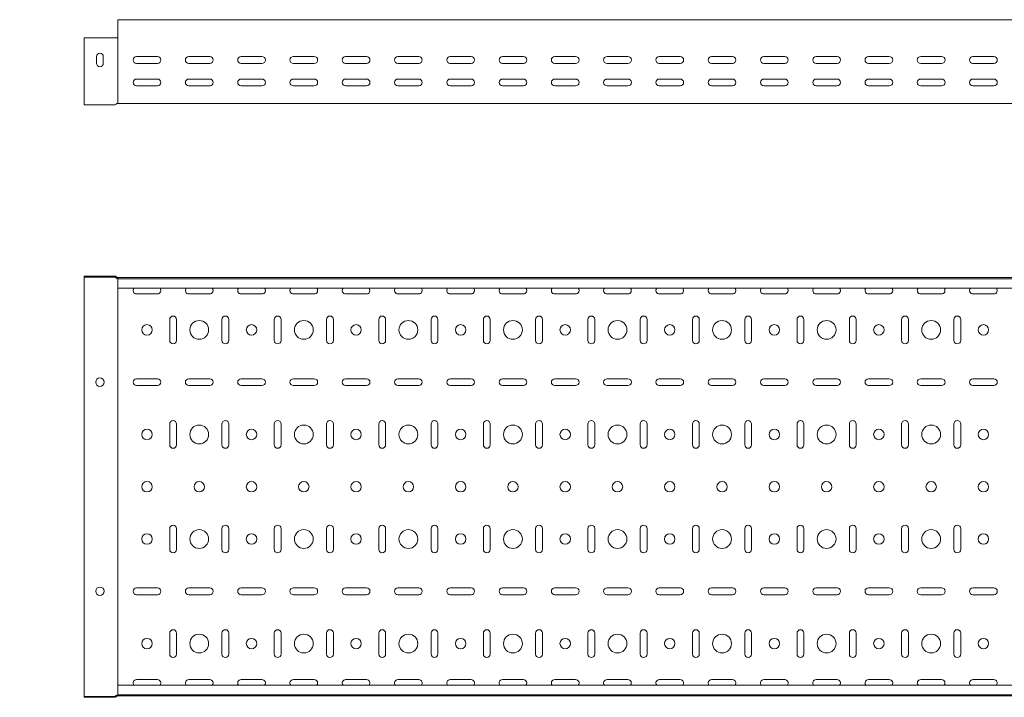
# Model space of a CAD drawing. Header units: millimetres. Extents: x -687 to 2818, y -3045 to -151.
# Tile 2 of 9: x 256 to 1198, y -3045 to -2396. Entities that reach past the tile are written whole.
import ezdxf

# ---------------------------------------------------------------- set-up
doc = ezdxf.new("R2010")
doc.units = ezdxf.units.MM
doc.styles.add('SLDTEXTSTYLE0', font='TXT', dxfattribs={"width": 0.7, "bigfont": 'bigfont'})

msp = doc.modelspace()

# ---------------------------------------------------------------- linework, layer by layer
at = {"color": 7, "linetype": 'Continuous', "lineweight": 15}
for p, q in [((2817.81, -2396.49), (349.81, -2396.49)), ((349.81, -2403.95), (349.81, -2396.49)), ((349.81, -2409.26), (349.81, -2403.95)), ((349.81, -2409.62), (349.81, -2409.26)), ((349.81, -2413.75), (349.81, -2409.62)), ((347.14, -2413.75), (317.81, -2413.75)), ((317.81, -2413.75), (317.81, -2474.69)), ((348.47, -2413.75), (347.14, -2413.75)), ((348.94, -2413.75), (348.47, -2413.75)), ((349.61, -2413.75), (348.94, -2413.75)), ((349.81, -2413.75), (349.61, -2413.75)), ((349.81, -2474.69), (349.81, -2413.75)), ((329.56, -2431.74), (329.56, -2438.24)), ((336.06, -2438.24), (336.06, -2431.74)), ((387.81, -2431.74), (367.81, -2431.74)), ((367.81, -2438.24), (387.81, -2438.24)), ((437.81, -2431.74), (417.81, -2431.74)), ((417.81, -2438.24), (437.81, -2438.24)), ((487.81, -2431.74), (467.81, -2431.74)), ((467.81, -2438.24), (487.81, -2438.24)), ((537.81, -2431.74), (517.81, -2431.74)), ((517.81, -2438.24), (537.81, -2438.24)), ((587.81, -2431.74), (567.81, -2431.74)), ((567.81, -2438.24), (587.81, -2438.24)), ((637.81, -2431.74), (617.81, -2431.74)), ((617.81, -2438.24), (637.81, -2438.24)), ((687.81, -2431.74), (667.81, -2431.74)), ((667.81, -2438.24), (687.81, -2438.24)), ((737.81, -2431.74), (717.81, -2431.74)), ((717.81, -2438.24), (737.81, -2438.24)), ((787.81, -2431.74), (767.81, -2431.74)), ((767.81, -2438.24), (787.81, -2438.24)), ((837.81, -2431.74), (817.81, -2431.74)), ((817.81, -2438.24), (837.81, -2438.24)), ((887.81, -2431.74), (867.81, -2431.74)), ((867.81, -2438.24), (887.81, -2438.24)), ((937.81, -2431.74), (917.81, -2431.74)), ((917.81, -2438.24), (937.81, -2438.24)), ((987.81, -2431.74), (967.81, -2431.74)), ((967.81, -2438.24), (987.81, -2438.24)), ((1037.81, -2431.74), (1017.81, -2431.74)), ((1017.81, -2438.24), (1037.81, -2438.24)), ((1087.81, -2431.74), (1067.81, -2431.74)), ((1067.81, -2438.24), (1087.81, -2438.24)), ((1137.81, -2431.74), (1117.81, -2431.74)), ((1117.81, -2438.24), (1137.81, -2438.24)), ((1187.81, -2431.74), (1167.81, -2431.74)), ((1167.81, -2438.24), (1187.81, -2438.24)), ((387.81, -2453.24), (367.81, -2453.24)), ((437.81, -2453.24), (417.81, -2453.24)), ((487.81, -2453.24), (467.81, -2453.24)), ((537.81, -2453.24), (517.81, -2453.24)), ((587.81, -2453.24), (567.81, -2453.24)), ((637.81, -2453.24), (617.81, -2453.24)), ((687.81, -2453.24), (667.81, -2453.24)), ((737.81, -2453.24), (717.81, -2453.24)), ((787.81, -2453.24), (767.81, -2453.24)), ((837.81, -2453.24), (817.81, -2453.24)), ((887.81, -2453.24), (867.81, -2453.24)), ((937.81, -2453.24), (917.81, -2453.24)), ((987.81, -2453.24), (967.81, -2453.24)), ((1037.81, -2453.24), (1017.81, -2453.24)), ((1087.81, -2453.24), (1067.81, -2453.24)), ((1137.81, -2453.24), (1117.81, -2453.24)), ((1187.81, -2453.24), (1167.81, -2453.24)), ((367.81, -2459.74), (387.81, -2459.74)), ((417.81, -2459.74), (437.81, -2459.74)), ((467.81, -2459.74), (487.81, -2459.74)), ((517.81, -2459.74), (537.81, -2459.74)), ((567.81, -2459.74), (587.81, -2459.74)), ((617.81, -2459.74), (637.81, -2459.74)), ((667.81, -2459.74), (687.81, -2459.74)), ((717.81, -2459.74), (737.81, -2459.74)), ((767.81, -2459.74), (787.81, -2459.74)), ((817.81, -2459.74), (837.81, -2459.74)), ((867.81, -2459.74), (887.81, -2459.74)), ((917.81, -2459.74), (937.81, -2459.74)), ((967.81, -2459.74), (987.81, -2459.74)), ((1017.81, -2459.74), (1037.81, -2459.74)), ((1067.81, -2459.74), (1087.81, -2459.74)), ((1117.81, -2459.74), (1137.81, -2459.74)), ((1167.81, -2459.74), (1187.81, -2459.74)), ((317.81, -2474.69), (317.81, -2477.89)), ((349.81, -2476.49), (349.61, -2476.49)), ((349.81, -2476.49), (349.81, -2474.69)), ((349.81, -2476.49), (2817.81, -2476.49)), ((347.14, -2477.89), (317.81, -2477.89)), ((348.94, -2476.79), (348.47, -2477.31)), ((317.81, -2642.67), (317.81, -2641.77)), ((347.14, -2641.77), (317.81, -2641.77)), ((347.14, -2642.67), (317.81, -2642.67)), ((317.81, -2644.97), (317.81, -2642.67)), ((317.81, -2665.98), (317.81, -2644.97)), ((348.28, -2643.48), (347.81, -2642.96)), ((348.94, -2642.88), (348.47, -2642.36)), ((349.81, -2643.17), (349.61, -2643.17)), ((349.81, -2644.07), (349.61, -2644.07)), ((349.81, -2644.3), (349.81, -2643.17)), ((349.81, -2643.17), (2817.81, -2643.17)), ((2817.81, -2644.3), (349.81, -2644.3)), ((349.81, -2653.4), (349.81, -2644.3)), ((349.81, -2653.4), (2817.81, -2653.4)), ((349.81, -2653.4), (349.81, -2665.98)), ((387.81, -2658.74), (367.81, -2658.74)), ((437.81, -2658.74), (417.81, -2658.74)), ((487.81, -2658.74), (467.81, -2658.74)), ((537.81, -2658.74), (517.81, -2658.74)), ((587.81, -2658.74), (567.81, -2658.74)), ((637.81, -2658.74), (617.81, -2658.74)), ((687.81, -2658.74), (667.81, -2658.74)), ((737.81, -2658.74), (717.81, -2658.74)), ((787.81, -2658.74), (767.81, -2658.74)), ((837.81, -2658.74), (817.81, -2658.74)), ((887.81, -2658.74), (867.81, -2658.74)), ((937.81, -2658.74), (917.81, -2658.74)), ((987.81, -2658.74), (967.81, -2658.74)), ((1037.81, -2658.74), (1017.81, -2658.74)), ((1087.81, -2658.74), (1067.81, -2658.74)), ((1137.81, -2658.74), (1117.81, -2658.74)), ((1187.81, -2658.74), (1167.81, -2658.74)), ((317.81, -2668.03), (317.81, -2665.98)), ((317.81, -2668.08), (317.81, -2668.03)), ((317.81, -2668.79), (317.81, -2668.08)), ((317.81, -2717.55), (317.81, -2668.79)), ((349.81, -2665.98), (349.81, -2667.04)), ((349.81, -2667.04), (349.81, -2667.09)), ((349.81, -2667.09), (349.81, -2668.79)), ((349.81, -2668.79), (349.81, -2717.55)), ((399.56, -2703.17), (399.56, -2683.17)), ((406.06, -2683.17), (406.06, -2703.17)), ((449.56, -2703.17), (449.56, -2683.17)), ((456.06, -2683.17), (456.06, -2703.17)), ((499.56, -2703.17), (499.56, -2683.17)), ((506.06, -2683.17), (506.06, -2703.17)), ((549.56, -2703.17), (549.56, -2683.17)), ((556.06, -2683.17), (556.06, -2703.17)), ((599.56, -2703.17), (599.56, -2683.17)), ((606.06, -2683.17), (606.06, -2703.17)), ((649.56, -2703.17), (649.56, -2683.17)), ((656.06, -2683.17), (656.06, -2703.17)), ((699.56, -2703.17), (699.56, -2683.17)), ((706.06, -2683.17), (706.06, -2703.17)), ((749.56, -2703.17), (749.56, -2683.17)), ((756.06, -2683.17), (756.06, -2703.17)), ((799.56, -2703.17), (799.56, -2683.17)), ((806.06, -2683.17), (806.06, -2703.17)), ((849.56, -2703.17), (849.56, -2683.17)), ((856.06, -2683.17), (856.06, -2703.17)), ((899.56, -2703.17), (899.56, -2683.17)), ((906.06, -2683.17), (906.06, -2703.17)), ((949.56, -2703.17), (949.56, -2683.17)), ((956.06, -2683.17), (956.06, -2703.17)), ((999.56, -2703.17), (999.56, -2683.17)), ((1006.06, -2683.17), (1006.06, -2703.17)), ((1049.56, -2703.17), (1049.56, -2683.17)), ((1056.06, -2683.17), (1056.06, -2703.17)), ((1099.56, -2703.17), (1099.56, -2683.17)), ((1106.06, -2683.17), (1106.06, -2703.17)), ((1149.56, -2703.17), (1149.56, -2683.17)), ((1156.06, -2683.17), (1156.06, -2703.17)), ((317.81, -2718.26), (317.81, -2717.55)), ((317.81, -2718.31), (317.81, -2718.26)), ((317.81, -2720.36), (317.81, -2718.31)), ((317.81, -2765.98), (317.81, -2720.36)), ((349.81, -2717.55), (349.81, -2719.25)), ((349.81, -2719.25), (349.81, -2719.3)), ((349.81, -2719.3), (349.81, -2720.36)), ((349.81, -2720.36), (349.81, -2765.98)), ((367.81, -2739.92), (387.81, -2739.92)), ((417.81, -2739.92), (437.81, -2739.92)), ((467.81, -2739.92), (487.81, -2739.92)), ((517.81, -2739.92), (537.81, -2739.92)), ((567.81, -2739.92), (587.81, -2739.92)), ((617.81, -2739.92), (637.81, -2739.92)), ((667.81, -2739.92), (687.81, -2739.92)), ((717.81, -2739.92), (737.81, -2739.92)), ((767.81, -2739.92), (787.81, -2739.92)), ((817.81, -2739.92), (837.81, -2739.92)), ((867.81, -2739.92), (887.81, -2739.92)), ((917.81, -2739.92), (937.81, -2739.92)), ((967.81, -2739.92), (987.81, -2739.92)), ((1017.81, -2739.92), (1037.81, -2739.92)), ((1067.81, -2739.92), (1087.81, -2739.92)), ((1117.81, -2739.92), (1137.81, -2739.92)), ((1167.81, -2739.92), (1187.81, -2739.92)), ((387.81, -2746.42), (367.81, -2746.42)), ((437.81, -2746.42), (417.81, -2746.42)), ((487.81, -2746.42), (467.81, -2746.42)), ((537.81, -2746.42), (517.81, -2746.42)), ((587.81, -2746.42), (567.81, -2746.42)), ((637.81, -2746.42), (617.81, -2746.42)), ((687.81, -2746.42), (667.81, -2746.42)), ((737.81, -2746.42), (717.81, -2746.42)), ((787.81, -2746.42), (767.81, -2746.42)), ((837.81, -2746.42), (817.81, -2746.42)), ((887.81, -2746.42), (867.81, -2746.42)), ((937.81, -2746.42), (917.81, -2746.42)), ((987.81, -2746.42), (967.81, -2746.42)), ((1037.81, -2746.42), (1017.81, -2746.42)), ((1087.81, -2746.42), (1067.81, -2746.42)), ((1137.81, -2746.42), (1117.81, -2746.42)), ((1187.81, -2746.42), (1167.81, -2746.42)), ((317.81, -2768.03), (317.81, -2765.98)), ((317.81, -2768.08), (317.81, -2768.03)), ((317.81, -2768.79), (317.81, -2768.08)), ((349.81, -2765.98), (349.81, -2767.04)), ((349.81, -2767.04), (349.81, -2767.09)), ((349.81, -2767.09), (349.81, -2768.79)), ((317.81, -2817.55), (317.81, -2768.79)), ((349.81, -2768.79), (349.81, -2817.55)), ((399.56, -2803.17), (399.56, -2783.17)), ((406.06, -2783.17), (406.06, -2803.17)), ((449.56, -2803.17), (449.56, -2783.17)), ((456.06, -2783.17), (456.06, -2803.17)), ((499.56, -2803.17), (499.56, -2783.17)), ((506.06, -2783.17), (506.06, -2803.17)), ((549.56, -2803.17), (549.56, -2783.17)), ((556.06, -2783.17), (556.06, -2803.17)), ((599.56, -2803.17), (599.56, -2783.17)), ((606.06, -2783.17), (606.06, -2803.17)), ((649.56, -2803.17), (649.56, -2783.17)), ((656.06, -2783.17), (656.06, -2803.17)), ((699.56, -2803.17), (699.56, -2783.17)), ((706.06, -2783.17), (706.06, -2803.17)), ((749.56, -2803.17), (749.56, -2783.17)), ((756.06, -2783.17), (756.06, -2803.17)), ((799.56, -2803.17), (799.56, -2783.17)), ((806.06, -2783.17), (806.06, -2803.17)), ((849.56, -2803.17), (849.56, -2783.17)), ((856.06, -2783.17), (856.06, -2803.17)), ((899.56, -2803.17), (899.56, -2783.17)), ((906.06, -2783.17), (906.06, -2803.17)), ((949.56, -2803.17), (949.56, -2783.17)), ((956.06, -2783.17), (956.06, -2803.17)), ((999.56, -2803.17), (999.56, -2783.17)), ((1006.06, -2783.17), (1006.06, -2803.17)), ((1049.56, -2803.17), (1049.56, -2783.17)), ((1056.06, -2783.17), (1056.06, -2803.17)), ((1099.56, -2803.17), (1099.56, -2783.17)), ((1106.06, -2783.17), (1106.06, -2803.17)), ((1149.56, -2803.17), (1149.56, -2783.17)), ((1156.06, -2783.17), (1156.06, -2803.17)), ((317.81, -2818.26), (317.81, -2817.55)), ((317.81, -2818.31), (317.81, -2818.26)), ((317.81, -2820.36), (317.81, -2818.31)), ((317.81, -2865.98), (317.81, -2820.36)), ((349.81, -2817.55), (349.81, -2819.25)), ((349.81, -2819.25), (349.81, -2819.3)), ((349.81, -2819.3), (349.81, -2820.36)), ((349.81, -2820.36), (349.81, -2865.98)), ((317.81, -2868.03), (317.81, -2865.98)), ((317.81, -2868.08), (317.81, -2868.03)), ((317.81, -2868.79), (317.81, -2868.08)), ((317.81, -2917.55), (317.81, -2868.79)), ((349.81, -2865.98), (349.81, -2867.04)), ((349.81, -2867.04), (349.81, -2867.09)), ((349.81, -2867.09), (349.81, -2868.79)), ((349.81, -2868.79), (349.81, -2917.55)), ((399.56, -2903.17), (399.56, -2883.17)), ((406.06, -2883.17), (406.06, -2903.17)), ((449.56, -2903.17), (449.56, -2883.17)), ((456.06, -2883.17), (456.06, -2903.17)), ((499.56, -2903.17), (499.56, -2883.17)), ((506.06, -2883.17), (506.06, -2903.17)), ((549.56, -2903.17), (549.56, -2883.17)), ((556.06, -2883.17), (556.06, -2903.17)), ((599.56, -2903.17), (599.56, -2883.17)), ((606.06, -2883.17), (606.06, -2903.17)), ((649.56, -2903.17), (649.56, -2883.17)), ((656.06, -2883.17), (656.06, -2903.17)), ((699.56, -2903.17), (699.56, -2883.17)), ((706.06, -2883.17), (706.06, -2903.17)), ((749.56, -2903.17), (749.56, -2883.17)), ((756.06, -2883.17), (756.06, -2903.17)), ((799.56, -2903.17), (799.56, -2883.17)), ((806.06, -2883.17), (806.06, -2903.17)), ((849.56, -2903.17), (849.56, -2883.17)), ((856.06, -2883.17), (856.06, -2903.17)), ((899.56, -2903.17), (899.56, -2883.17)), ((906.06, -2883.17), (906.06, -2903.17)), ((949.56, -2903.17), (949.56, -2883.17)), ((956.06, -2883.17), (956.06, -2903.17)), ((999.56, -2903.17), (999.56, -2883.17)), ((1006.06, -2883.17), (1006.06, -2903.17)), ((1049.56, -2903.17), (1049.56, -2883.17)), ((1056.06, -2883.17), (1056.06, -2903.17)), ((1099.56, -2903.17), (1099.56, -2883.17)), ((1106.06, -2883.17), (1106.06, -2903.17)), ((1149.56, -2903.17), (1149.56, -2883.17)), ((1156.06, -2883.17), (1156.06, -2903.17)), ((317.81, -2918.26), (317.81, -2917.55)), ((317.81, -2918.31), (317.81, -2918.26)), ((317.81, -2920.36), (317.81, -2918.31)), ((349.81, -2917.55), (349.81, -2919.25)), ((349.81, -2919.25), (349.81, -2919.3)), ((317.81, -2965.98), (317.81, -2920.36)), ((349.81, -2919.3), (349.81, -2920.36)), ((349.81, -2920.36), (349.81, -2965.98)), ((367.81, -2939.92), (387.81, -2939.92)), ((387.81, -2946.42), (367.81, -2946.42)), ((417.81, -2939.92), (437.81, -2939.92)), ((437.81, -2946.42), (417.81, -2946.42)), ((467.81, -2939.92), (487.81, -2939.92)), ((487.81, -2946.42), (467.81, -2946.42)), ((517.81, -2939.92), (537.81, -2939.92)), ((537.81, -2946.42), (517.81, -2946.42)), ((567.81, -2939.92), (587.81, -2939.92)), ((587.81, -2946.42), (567.81, -2946.42)), ((617.81, -2939.92), (637.81, -2939.92)), ((637.81, -2946.42), (617.81, -2946.42)), ((667.81, -2939.92), (687.81, -2939.92)), ((687.81, -2946.42), (667.81, -2946.42)), ((717.81, -2939.92), (737.81, -2939.92)), ((737.81, -2946.42), (717.81, -2946.42)), ((767.81, -2939.92), (787.81, -2939.92)), ((787.81, -2946.42), (767.81, -2946.42)), ((817.81, -2939.92), (837.81, -2939.92)), ((837.81, -2946.42), (817.81, -2946.42)), ((867.81, -2939.92), (887.81, -2939.92)), ((887.81, -2946.42), (867.81, -2946.42)), ((917.81, -2939.92), (937.81, -2939.92)), ((937.81, -2946.42), (917.81, -2946.42)), ((967.81, -2939.92), (987.81, -2939.92)), ((987.81, -2946.42), (967.81, -2946.42)), ((1017.81, -2939.92), (1037.81, -2939.92)), ((1037.81, -2946.42), (1017.81, -2946.42)), ((1067.81, -2939.92), (1087.81, -2939.92)), ((1087.81, -2946.42), (1067.81, -2946.42)), ((1117.81, -2939.92), (1137.81, -2939.92)), ((1137.81, -2946.42), (1117.81, -2946.42)), ((1167.81, -2939.92), (1187.81, -2939.92)), ((1187.81, -2946.42), (1167.81, -2946.42)), ((317.81, -2968.03), (317.81, -2965.98)), ((349.81, -2965.98), (349.81, -2967.04)), ((317.81, -2968.08), (317.81, -2968.03)), ((317.81, -2968.79), (317.81, -2968.08)), ((317.81, -3017.55), (317.81, -2968.79)), ((349.81, -2967.04), (349.81, -2967.09)), ((349.81, -2967.09), (349.81, -2968.79)), ((349.81, -2968.79), (349.81, -3017.55)), ((399.56, -3003.17), (399.56, -2983.17)), ((406.06, -2983.17), (406.06, -3003.17)), ((449.56, -3003.17), (449.56, -2983.17)), ((456.06, -2983.17), (456.06, -3003.17)), ((499.56, -3003.17), (499.56, -2983.17)), ((506.06, -2983.17), (506.06, -3003.17)), ((549.56, -3003.17), (549.56, -2983.17)), ((556.06, -2983.17), (556.06, -3003.17)), ((599.56, -3003.17), (599.56, -2983.17)), ((606.06, -2983.17), (606.06, -3003.17)), ((649.56, -3003.17), (649.56, -2983.17)), ((656.06, -2983.17), (656.06, -3003.17)), ((699.56, -3003.17), (699.56, -2983.17)), ((706.06, -2983.17), (706.06, -3003.17)), ((749.56, -3003.17), (749.56, -2983.17)), ((756.06, -2983.17), (756.06, -3003.17)), ((799.56, -3003.17), (799.56, -2983.17)), ((806.06, -2983.17), (806.06, -3003.17)), ((849.56, -3003.17), (849.56, -2983.17)), ((856.06, -2983.17), (856.06, -3003.17)), ((899.56, -3003.17), (899.56, -2983.17)), ((906.06, -2983.17), (906.06, -3003.17)), ((949.56, -3003.17), (949.56, -2983.17)), ((956.06, -2983.17), (956.06, -3003.17)), ((999.56, -3003.17), (999.56, -2983.17)), ((1006.06, -2983.17), (1006.06, -3003.17)), ((1049.56, -3003.17), (1049.56, -2983.17)), ((1056.06, -2983.17), (1056.06, -3003.17)), ((1099.56, -3003.17), (1099.56, -2983.17)), ((1106.06, -2983.17), (1106.06, -3003.17)), ((1149.56, -3003.17), (1149.56, -2983.17)), ((1156.06, -2983.17), (1156.06, -3003.17)), ((317.81, -3018.26), (317.81, -3017.55)), ((317.81, -3018.31), (317.81, -3018.26)), ((317.81, -3020.36), (317.81, -3018.31)), ((317.81, -3041.37), (317.81, -3020.36)), ((349.81, -3017.55), (349.81, -3019.25)), ((349.81, -3019.25), (349.81, -3019.3)), ((349.81, -3019.3), (349.81, -3020.36)), ((349.81, -3020.36), (349.81, -3032.95)), ((367.81, -3027.6), (387.81, -3027.6)), ((417.81, -3027.6), (437.81, -3027.6)), ((467.81, -3027.6), (487.81, -3027.6)), ((517.81, -3027.6), (537.81, -3027.6)), ((567.81, -3027.6), (587.81, -3027.6)), ((617.81, -3027.6), (637.81, -3027.6)), ((667.81, -3027.6), (687.81, -3027.6)), ((717.81, -3027.6), (737.81, -3027.6)), ((767.81, -3027.6), (787.81, -3027.6)), ((817.81, -3027.6), (837.81, -3027.6)), ((867.81, -3027.6), (887.81, -3027.6)), ((917.81, -3027.6), (937.81, -3027.6)), ((967.81, -3027.6), (987.81, -3027.6)), ((1017.81, -3027.6), (1037.81, -3027.6)), ((1067.81, -3027.6), (1087.81, -3027.6)), ((1117.81, -3027.6), (1137.81, -3027.6)), ((1167.81, -3027.6), (1187.81, -3027.6)), ((317.81, -3043.67), (317.81, -3041.37)), ((2817.81, -3032.95), (349.81, -3032.95)), ((349.81, -3042.05), (349.81, -3032.95)), ((317.81, -3043.67), (317.81, -3044.57)), ((347.14, -3043.67), (317.81, -3043.67)), ((347.14, -3044.57), (317.81, -3044.57)), ((348.28, -3042.86), (347.81, -3043.38)), ((348.94, -3043.46), (348.47, -3043.98)), ((349.81, -3042.27), (349.61, -3042.27)), ((349.81, -3043.17), (349.61, -3043.17)), ((349.81, -3042.05), (2817.81, -3042.05)), ((349.81, -3043.17), (349.81, -3042.05)), ((349.81, -3043.17), (2817.81, -3043.17))]:
    msp.add_line(p, q, dxfattribs=at)
for centre, radius in [((377.81, -2693.17), 5), ((427.81, -2693.17), 9), ((477.81, -2693.17), 5), ((527.81, -2693.17), 9), ((577.81, -2693.17), 5), ((627.81, -2693.17), 9), ((677.81, -2693.17), 5), ((727.81, -2693.17), 9), ((777.81, -2693.17), 5), ((827.81, -2693.17), 9), ((877.81, -2693.17), 5), ((927.81, -2693.17), 9), ((977.81, -2693.17), 5), ((1027.81, -2693.17), 9), ((1077.81, -2693.17), 5), ((1127.81, -2693.17), 9), ((1177.81, -2693.17), 5), ((332.81, -2743.17), 4), ((427.81, -2793.17), 9), ((527.81, -2793.17), 9), ((627.81, -2793.17), 9), ((727.81, -2793.17), 9), ((827.81, -2793.17), 9), ((927.81, -2793.17), 9), ((1027.81, -2793.17), 9), ((1127.81, -2793.17), 9), ((377.81, -2793.17), 5), ((477.81, -2793.17), 5), ((577.81, -2793.17), 5), ((677.81, -2793.17), 5), ((777.81, -2793.17), 5), ((877.81, -2793.17), 5), ((977.81, -2793.17), 5), ((1077.81, -2793.17), 5), ((1177.81, -2793.17), 5), ((377.81, -2843.17), 5), ((427.81, -2843.17), 5), ((477.81, -2843.17), 5), ((527.81, -2843.17), 5), ((577.81, -2843.17), 5), ((627.81, -2843.17), 5), ((677.81, -2843.17), 5), ((727.81, -2843.17), 5), ((777.81, -2843.17), 5), ((827.81, -2843.17), 5), ((877.81, -2843.17), 5), ((927.81, -2843.17), 5), ((977.81, -2843.17), 5), ((1027.81, -2843.17), 5), ((1077.81, -2843.17), 5), ((1127.81, -2843.17), 5), ((1177.81, -2843.17), 5), ((377.81, -2893.17), 5), ((427.81, -2893.17), 9), ((477.81, -2893.17), 5), ((527.81, -2893.17), 9), ((577.81, -2893.17), 5), ((627.81, -2893.17), 9), ((677.81, -2893.17), 5), ((727.81, -2893.17), 9), ((777.81, -2893.17), 5), ((827.81, -2893.17), 9), ((877.81, -2893.17), 5), ((927.81, -2893.17), 9), ((977.81, -2893.17), 5), ((1027.81, -2893.17), 9), ((1077.81, -2893.17), 5), ((1127.81, -2893.17), 9), ((1177.81, -2893.17), 5), ((332.81, -2943.17), 4), ((427.81, -2993.17), 9), ((527.81, -2993.17), 9), ((627.81, -2993.17), 9), ((727.81, -2993.17), 9), ((827.81, -2993.17), 9), ((927.81, -2993.17), 9), ((1027.81, -2993.17), 9), ((1127.81, -2993.17), 9), ((377.81, -2993.17), 5), ((477.81, -2993.17), 5), ((577.81, -2993.17), 5), ((677.81, -2993.17), 5), ((777.81, -2993.17), 5), ((877.81, -2993.17), 5), ((977.81, -2993.17), 5), ((1077.81, -2993.17), 5), ((1177.81, -2993.17), 5)]:
    msp.add_circle(centre, radius, dxfattribs=at)
for centre, radius, start, end in [((332.81, -2431.74), 3.25, 0, 180), ((332.81, -2438.24), 3.25, 180, 0), ((367.81, -2434.99), 3.25, 90, 270), ((387.81, -2434.99), 3.25, 270, 90), ((417.81, -2434.99), 3.25, 90, 270), ((437.81, -2434.99), 3.25, 270, 90), ((467.81, -2434.99), 3.25, 90, 270), ((487.81, -2434.99), 3.25, 270, 90), ((517.81, -2434.99), 3.25, 90, 270), ((537.81, -2434.99), 3.25, 270, 90), ((567.81, -2434.99), 3.25, 90, 270), ((587.81, -2434.99), 3.25, 270, 90), ((617.81, -2434.99), 3.25, 90, 270), ((637.81, -2434.99), 3.25, 270, 90), ((667.81, -2434.99), 3.25, 90, 270), ((687.81, -2434.99), 3.25, 270, 90), ((717.81, -2434.99), 3.25, 90, 270), ((737.81, -2434.99), 3.25, 270, 90), ((767.81, -2434.99), 3.25, 90, 270), ((787.81, -2434.99), 3.25, 270, 90), ((817.81, -2434.99), 3.25, 90, 270), ((837.81, -2434.99), 3.25, 270, 90), ((867.81, -2434.99), 3.25, 90, 270), ((887.81, -2434.99), 3.25, 270, 90), ((917.81, -2434.99), 3.25, 90, 270), ((937.81, -2434.99), 3.25, 270, 90), ((967.81, -2434.99), 3.25, 90, 270), ((987.81, -2434.99), 3.25, 270, 90), ((1017.81, -2434.99), 3.25, 90, 270), ((1037.81, -2434.99), 3.25, 270, 90), ((1067.81, -2434.99), 3.25, 90, 270), ((1087.81, -2434.99), 3.25, 270, 90), ((1117.81, -2434.99), 3.25, 90, 270), ((1137.81, -2434.99), 3.25, 270, 90), ((1167.81, -2434.99), 3.25, 90, 270), ((1187.81, -2434.99), 3.25, 270, 90), ((367.81, -2456.49), 3.25, 90, 270), ((387.81, -2456.49), 3.25, 270, 90), ((417.81, -2456.49), 3.25, 90, 270), ((437.81, -2456.49), 3.25, 270, 90), ((467.81, -2456.49), 3.25, 90, 270), ((487.81, -2456.49), 3.25, 270, 90), ((517.81, -2456.49), 3.25, 90, 270), ((537.81, -2456.49), 3.25, 270, 90), ((567.81, -2456.49), 3.25, 90, 270), ((587.81, -2456.49), 3.25, 270, 90), ((617.81, -2456.49), 3.25, 90, 270), ((637.81, -2456.49), 3.25, 270, 90), ((667.81, -2456.49), 3.25, 90, 270), ((687.81, -2456.49), 3.25, 270, 90), ((717.81, -2456.49), 3.25, 90, 270), ((737.81, -2456.49), 3.25, 270, 90), ((767.81, -2456.49), 3.25, 90, 270), ((787.81, -2456.49), 3.25, 270, 90), ((817.81, -2456.49), 3.25, 90, 270), ((837.81, -2456.49), 3.25, 270, 90), ((867.81, -2456.49), 3.25, 90, 270), ((887.81, -2456.49), 3.25, 270, 90), ((917.81, -2456.49), 3.25, 90, 270), ((937.81, -2456.49), 3.25, 270, 90), ((967.81, -2456.49), 3.25, 90, 270), ((987.81, -2456.49), 3.25, 270, 90), ((1017.81, -2456.49), 3.25, 90, 270), ((1037.81, -2456.49), 3.25, 270, 90), ((1067.81, -2456.49), 3.25, 90, 270), ((1087.81, -2456.49), 3.25, 270, 90), ((1117.81, -2456.49), 3.25, 90, 270), ((1137.81, -2456.49), 3.25, 270, 90), ((1167.81, -2456.49), 3.25, 90, 270), ((1187.81, -2456.49), 3.25, 270, 90), ((349.61, -2477.39), 0.9, 90, 137.68589), ((347.14, -2476.09), 1.8, 270, 317.68589), ((347.14, -2643.57), 1.8, 42.31411, 90), ((347.14, -2643.57), 0.9, 42.31411, 90), ((349.61, -2642.27), 1.8, 222.31411, 270), ((349.61, -2642.27), 0.9, 222.31411, 270), ((367.81, -2655.49), 3.25, 139.93292, 270), ((387.81, -2655.49), 3.25, 270, 40.06708), ((417.81, -2655.49), 3.25, 139.93292, 270), ((437.81, -2655.49), 3.25, 270, 40.06708), ((467.81, -2655.49), 3.25, 139.93292, 270), ((487.81, -2655.49), 3.25, 270, 40.06708), ((517.81, -2655.49), 3.25, 139.93292, 270), ((537.81, -2655.49), 3.25, 270, 40.06708), ((567.81, -2655.49), 3.25, 139.93292, 270), ((587.81, -2655.49), 3.25, 270, 40.06708), ((617.81, -2655.49), 3.25, 139.93292, 270), ((637.81, -2655.49), 3.25, 270, 40.06708), ((667.81, -2655.49), 3.25, 139.93292, 270), ((687.81, -2655.49), 3.25, 270, 40.06708), ((717.81, -2655.49), 3.25, 139.93292, 270), ((737.81, -2655.49), 3.25, 270, 40.06708), ((767.81, -2655.49), 3.25, 139.93292, 270), ((787.81, -2655.49), 3.25, 270, 40.06708), ((817.81, -2655.49), 3.25, 139.93292, 270), ((837.81, -2655.49), 3.25, 270, 40.06708), ((867.81, -2655.49), 3.25, 139.93292, 270), ((887.81, -2655.49), 3.25, 270, 40.06708), ((917.81, -2655.49), 3.25, 139.93292, 270), ((937.81, -2655.49), 3.25, 270, 40.06708), ((967.81, -2655.49), 3.25, 139.93292, 270), ((987.81, -2655.49), 3.25, 270, 40.06708), ((1017.81, -2655.49), 3.25, 139.93292, 270), ((1037.81, -2655.49), 3.25, 270, 40.06708), ((1067.81, -2655.49), 3.25, 139.93292, 270), ((1087.81, -2655.49), 3.25, 270, 40.06708), ((1117.81, -2655.49), 3.25, 139.93292, 270), ((1137.81, -2655.49), 3.25, 270, 40.06708), ((1167.81, -2655.49), 3.25, 139.93292, 270), ((1187.81, -2655.49), 3.25, 270, 40.06708), ((402.81, -2683.17), 3.25, 0, 180), ((452.81, -2683.17), 3.25, 0, 180), ((502.81, -2683.17), 3.25, 0, 180), ((552.81, -2683.17), 3.25, 0, 180), ((602.81, -2683.17), 3.25, 0, 180), ((652.81, -2683.17), 3.25, 0, 180), ((702.81, -2683.17), 3.25, 0, 180), ((752.81, -2683.17), 3.25, 0, 180), ((802.81, -2683.17), 3.25, 0, 180), ((852.81, -2683.17), 3.25, 0, 180), ((902.81, -2683.17), 3.25, 0, 180), ((952.81, -2683.17), 3.25, 0, 180), ((1002.81, -2683.17), 3.25, 0, 180), ((1052.81, -2683.17), 3.25, 0, 180), ((1102.81, -2683.17), 3.25, 0, 180), ((1152.81, -2683.17), 3.25, 0, 180), ((402.81, -2703.17), 3.25, 180, 0), ((452.81, -2703.17), 3.25, 180, 0), ((502.81, -2703.17), 3.25, 180, 0), ((552.81, -2703.17), 3.25, 180, 0), ((602.81, -2703.17), 3.25, 180, 0), ((652.81, -2703.17), 3.25, 180, 0), ((702.81, -2703.17), 3.25, 180, 0), ((752.81, -2703.17), 3.25, 180, 0), ((802.81, -2703.17), 3.25, 180, 0), ((852.81, -2703.17), 3.25, 180, 0), ((902.81, -2703.17), 3.25, 180, 0), ((952.81, -2703.17), 3.25, 180, 0), ((1002.81, -2703.17), 3.25, 180, 0), ((1052.81, -2703.17), 3.25, 180, 0), ((1102.81, -2703.17), 3.25, 180, 0), ((1152.81, -2703.17), 3.25, 180, 0), ((367.81, -2743.17), 3.25, 90, 270), ((387.81, -2743.17), 3.25, 270, 90), ((417.81, -2743.17), 3.25, 90, 270), ((437.81, -2743.17), 3.25, 270, 90), ((467.81, -2743.17), 3.25, 90, 270), ((487.81, -2743.17), 3.25, 270, 90), ((517.81, -2743.17), 3.25, 90, 270), ((537.81, -2743.17), 3.25, 270, 90), ((567.81, -2743.17), 3.25, 90, 270), ((587.81, -2743.17), 3.25, 270, 90), ((617.81, -2743.17), 3.25, 90, 270), ((637.81, -2743.17), 3.25, 270, 90), ((667.81, -2743.17), 3.25, 90, 270), ((687.81, -2743.17), 3.25, 270, 90), ((717.81, -2743.17), 3.25, 90, 270), ((737.81, -2743.17), 3.25, 270, 90), ((767.81, -2743.17), 3.25, 90, 270), ((787.81, -2743.17), 3.25, 270, 90), ((817.81, -2743.17), 3.25, 90, 270), ((837.81, -2743.17), 3.25, 270, 90), ((867.81, -2743.17), 3.25, 90, 270), ((887.81, -2743.17), 3.25, 270, 90), ((917.81, -2743.17), 3.25, 90, 270), ((937.81, -2743.17), 3.25, 270, 90), ((967.81, -2743.17), 3.25, 90, 270), ((987.81, -2743.17), 3.25, 270, 90), ((1017.81, -2743.17), 3.25, 90, 270), ((1037.81, -2743.17), 3.25, 270, 90), ((1067.81, -2743.17), 3.25, 90, 270), ((1087.81, -2743.17), 3.25, 270, 90), ((1117.81, -2743.17), 3.25, 90, 270), ((1137.81, -2743.17), 3.25, 270, 90), ((1167.81, -2743.17), 3.25, 90, 270), ((1187.81, -2743.17), 3.25, 270, 90), ((402.81, -2783.17), 3.25, 0, 180), ((452.81, -2783.17), 3.25, 0, 180), ((502.81, -2783.17), 3.25, 0, 180), ((552.81, -2783.17), 3.25, 0, 180), ((602.81, -2783.17), 3.25, 0, 180), ((652.81, -2783.17), 3.25, 0, 180), ((702.81, -2783.17), 3.25, 0, 180), ((752.81, -2783.17), 3.25, 0, 180), ((802.81, -2783.17), 3.25, 0, 180), ((852.81, -2783.17), 3.25, 0, 180), ((902.81, -2783.17), 3.25, 0, 180), ((952.81, -2783.17), 3.25, 0, 180), ((1002.81, -2783.17), 3.25, 0, 180), ((1052.81, -2783.17), 3.25, 0, 180), ((1102.81, -2783.17), 3.25, 0, 180), ((1152.81, -2783.17), 3.25, 0, 180), ((402.81, -2803.17), 3.25, 180, 0), ((452.81, -2803.17), 3.25, 180, 0), ((502.81, -2803.17), 3.25, 180, 0), ((552.81, -2803.17), 3.25, 180, 0), ((602.81, -2803.17), 3.25, 180, 0), ((652.81, -2803.17), 3.25, 180, 0), ((702.81, -2803.17), 3.25, 180, 0), ((752.81, -2803.17), 3.25, 180, 0), ((802.81, -2803.17), 3.25, 180, 0), ((852.81, -2803.17), 3.25, 180, 0), ((902.81, -2803.17), 3.25, 180, 0), ((952.81, -2803.17), 3.25, 180, 0), ((1002.81, -2803.17), 3.25, 180, 0), ((1052.81, -2803.17), 3.25, 180, 0), ((1102.81, -2803.17), 3.25, 180, 0), ((1152.81, -2803.17), 3.25, 180, 0), ((402.81, -2883.17), 3.25, 0, 180), ((452.81, -2883.17), 3.25, 0, 180), ((502.81, -2883.17), 3.25, 0, 180), ((552.81, -2883.17), 3.25, 0, 180), ((602.81, -2883.17), 3.25, 0, 180), ((652.81, -2883.17), 3.25, 0, 180), ((702.81, -2883.17), 3.25, 0, 180), ((752.81, -2883.17), 3.25, 0, 180), ((802.81, -2883.17), 3.25, 0, 180), ((852.81, -2883.17), 3.25, 0, 180), ((902.81, -2883.17), 3.25, 0, 180), ((952.81, -2883.17), 3.25, 0, 180), ((1002.81, -2883.17), 3.25, 0, 180), ((1052.81, -2883.17), 3.25, 0, 180), ((1102.81, -2883.17), 3.25, 0, 180), ((1152.81, -2883.17), 3.25, 0, 180), ((402.81, -2903.17), 3.25, 180, 0), ((452.81, -2903.17), 3.25, 180, 0), ((502.81, -2903.17), 3.25, 180, 0), ((552.81, -2903.17), 3.25, 180, 0), ((602.81, -2903.17), 3.25, 180, 0), ((652.81, -2903.17), 3.25, 180, 0), ((702.81, -2903.17), 3.25, 180, 0), ((752.81, -2903.17), 3.25, 180, 0), ((802.81, -2903.17), 3.25, 180, 0), ((852.81, -2903.17), 3.25, 180, 0), ((902.81, -2903.17), 3.25, 180, 0), ((952.81, -2903.17), 3.25, 180, 0), ((1002.81, -2903.17), 3.25, 180, 0), ((1052.81, -2903.17), 3.25, 180, 0), ((1102.81, -2903.17), 3.25, 180, 0), ((1152.81, -2903.17), 3.25, 180, 0), ((367.81, -2943.17), 3.25, 90, 270), ((387.81, -2943.17), 3.25, 270, 90), ((417.81, -2943.17), 3.25, 90, 270), ((437.81, -2943.17), 3.25, 270, 90), ((467.81, -2943.17), 3.25, 90, 270), ((487.81, -2943.17), 3.25, 270, 90), ((517.81, -2943.17), 3.25, 90, 270), ((537.81, -2943.17), 3.25, 270, 90), ((567.81, -2943.17), 3.25, 90, 270), ((587.81, -2943.17), 3.25, 270, 90), ((617.81, -2943.17), 3.25, 90, 270), ((637.81, -2943.17), 3.25, 270, 90), ((667.81, -2943.17), 3.25, 90, 270), ((687.81, -2943.17), 3.25, 270, 90), ((717.81, -2943.17), 3.25, 90, 270), ((737.81, -2943.17), 3.25, 270, 90), ((767.81, -2943.17), 3.25, 90, 270), ((787.81, -2943.17), 3.25, 270, 90), ((817.81, -2943.17), 3.25, 90, 270), ((837.81, -2943.17), 3.25, 270, 90), ((867.81, -2943.17), 3.25, 90, 270), ((887.81, -2943.17), 3.25, 270, 90), ((917.81, -2943.17), 3.25, 90, 270), ((937.81, -2943.17), 3.25, 270, 90), ((967.81, -2943.17), 3.25, 90, 270), ((987.81, -2943.17), 3.25, 270, 90), ((1017.81, -2943.17), 3.25, 90, 270), ((1037.81, -2943.17), 3.25, 270, 90), ((1067.81, -2943.17), 3.25, 90, 270), ((1087.81, -2943.17), 3.25, 270, 90), ((1117.81, -2943.17), 3.25, 90, 270), ((1137.81, -2943.17), 3.25, 270, 90), ((1167.81, -2943.17), 3.25, 90, 270), ((1187.81, -2943.17), 3.25, 270, 90), ((402.81, -2983.17), 3.25, 0, 180), ((452.81, -2983.17), 3.25, 0, 180), ((502.81, -2983.17), 3.25, 0, 180), ((552.81, -2983.17), 3.25, 0, 180), ((602.81, -2983.17), 3.25, 0, 180), ((652.81, -2983.17), 3.25, 0, 180), ((702.81, -2983.17), 3.25, 0, 180), ((752.81, -2983.17), 3.25, 0, 180), ((802.81, -2983.17), 3.25, 0, 180), ((852.81, -2983.17), 3.25, 0, 180), ((902.81, -2983.17), 3.25, 0, 180), ((952.81, -2983.17), 3.25, 0, 180), ((1002.81, -2983.17), 3.25, 0, 180), ((1052.81, -2983.17), 3.25, 0, 180), ((1102.81, -2983.17), 3.25, 0, 180), ((1152.81, -2983.17), 3.25, 0, 180), ((402.81, -3003.17), 3.25, 180, 0), ((452.81, -3003.17), 3.25, 180, 0), ((502.81, -3003.17), 3.25, 180, 0), ((552.81, -3003.17), 3.25, 180, 0), ((602.81, -3003.17), 3.25, 180, 0), ((652.81, -3003.17), 3.25, 180, 0), ((702.81, -3003.17), 3.25, 180, 0), ((752.81, -3003.17), 3.25, 180, 0), ((802.81, -3003.17), 3.25, 180, 0), ((852.81, -3003.17), 3.25, 180, 0), ((902.81, -3003.17), 3.25, 180, 0), ((952.81, -3003.17), 3.25, 180, 0), ((1002.81, -3003.17), 3.25, 180, 0), ((1052.81, -3003.17), 3.25, 180, 0), ((1102.81, -3003.17), 3.25, 180, 0), ((1152.81, -3003.17), 3.25, 180, 0), ((367.81, -3030.85), 3.25, 90, 220.06708), ((387.81, -3030.85), 3.25, 319.93292, 90), ((417.81, -3030.85), 3.25, 90, 220.06708), ((437.81, -3030.85), 3.25, 319.93292, 90), ((467.81, -3030.85), 3.25, 90, 220.06708), ((487.81, -3030.85), 3.25, 319.93292, 90), ((517.81, -3030.85), 3.25, 90, 220.06708), ((537.81, -3030.85), 3.25, 319.93292, 90), ((567.81, -3030.85), 3.25, 90, 220.06708), ((587.81, -3030.85), 3.25, 319.93292, 90), ((617.81, -3030.85), 3.25, 90, 220.06708), ((637.81, -3030.85), 3.25, 319.93292, 90), ((667.81, -3030.85), 3.25, 90, 220.06708), ((687.81, -3030.85), 3.25, 319.93292, 90), ((717.81, -3030.85), 3.25, 90, 220.06708), ((737.81, -3030.85), 3.25, 319.93292, 90), ((767.81, -3030.85), 3.25, 90, 220.06708), ((787.81, -3030.85), 3.25, 319.93292, 90), ((817.81, -3030.85), 3.25, 90, 220.06708), ((837.81, -3030.85), 3.25, 319.93292, 90), ((867.81, -3030.85), 3.25, 90, 220.06708), ((887.81, -3030.85), 3.25, 319.93292, 90), ((917.81, -3030.85), 3.25, 90, 220.06708), ((937.81, -3030.85), 3.25, 319.93292, 90), ((967.81, -3030.85), 3.25, 90, 220.06708), ((987.81, -3030.85), 3.25, 319.93292, 90), ((1017.81, -3030.85), 3.25, 90, 220.06708), ((1037.81, -3030.85), 3.25, 319.93292, 90), ((1067.81, -3030.85), 3.25, 90, 220.06708), ((1087.81, -3030.85), 3.25, 319.93292, 90), ((1117.81, -3030.85), 3.25, 90, 220.06708), ((1137.81, -3030.85), 3.25, 319.93292, 90), ((1167.81, -3030.85), 3.25, 90, 220.06708), ((1187.81, -3030.85), 3.25, 319.93292, 90), ((347.14, -3042.77), 0.9, 270, 317.68589), ((347.14, -3042.77), 1.8, 270, 317.68589), ((349.61, -3044.07), 1.8, 90, 137.68589), ((349.61, -3044.07), 0.9, 90, 137.68589)]:
    msp.add_arc(centre, radius, start, end, dxfattribs=at)

# ---------------------------------------------------------------- texts
at = {"color": 7, "linetype": 'Continuous', "lineweight": 0, "insert": (-687.51, -2418.21), "char_height": 30, "attachment_point": 1, "style": 'SLDTEXTSTYLE0'}
msp.add_mtext('011483 \\M+1844C\\M+18450\\M+1844D\\M+18448\\M+18453(\\M+1844D) -400\\M+1848780\\M+18481\\M+18482', dxfattribs=at)

doc.saveas('drawing.dxf')
